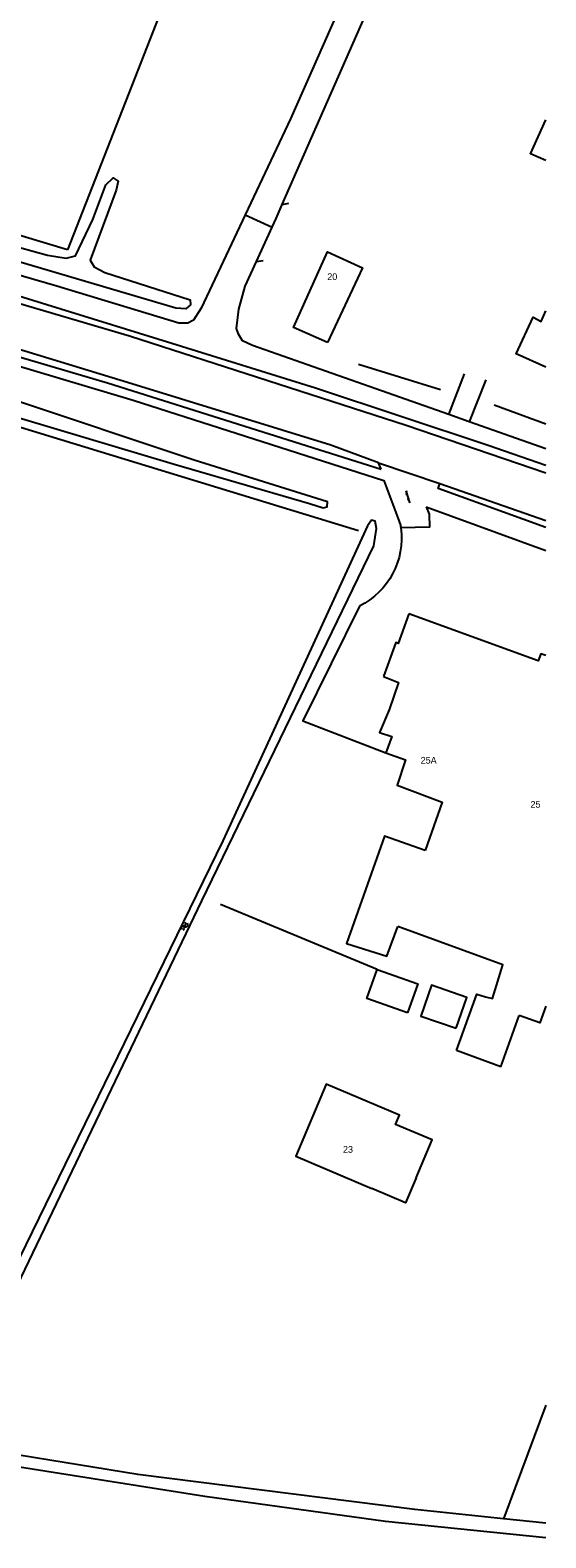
# Model space of a CAD drawing. Extents: x 141020 to 141442, y 457132 to 457664.
# Tile 8 of 18: x 141366 to 141442, y 457137 to 457361. Entities that reach past the tile are written whole.
import ezdxf

# ---------------------------------------------------------------- set-up
doc = ezdxf.new("R2010")
doc.units = 0
for name, color, linetype in [('GEO_Dakrand', 3, 'CONTINUOUS'), ('GEO_Dakrand bijgebouw', 3, 'CONTINUOUS'), ('GEO_Hoofdgebouw', 3, 'CONTINUOUS'), ('GEO_Huisnummer', 7, 'CONTINUOUS'), ('GEO_Kant verharding', 252, 'CONTINUOUS'), ('GEO_Kant water', 132, 'CONTINUOUS'), ('GEO_Midden sloot greppel', 132, 'CONTINUOUS'), ('GEO_Symbool open verharding', 252, 'CONTINUOUS'), ('GEO_Symbool water', 132, 'CONTINUOUS'), ('GEO_Terreinafscheiding', 7, 'FENCELINE2')]:
    doc.layers.add(name, color=color, linetype=linetype)
doc.styles.add('Style-LOW_RES_FILLED', font='LOW_RES_FILLED.shx')
doc.linetypes.add('FENCELINE2', pattern='A,6.35,-2.54,[132,ltypeshp.shx,S=2.54,R=0,X=-2.54,Y=0],-2.54,25.4', length=36.83)

msp = doc.modelspace()

# ---------------------------------------------------------------- linework, layer by layer
at = {"layer": 'GEO_Dakrand', "flags": 128}
for points in [[(141418.31, 457264.99), (141420.54, 457264.1), (141419.16, 457260.04), (141417.73, 457256.66), (141419.57, 457256.11), (141418.68, 457253.68)], [(141418.68, 457253.68), (141421.6, 457252.62), (141420.32, 457248.87), (141427.05, 457246.33), (141424.5, 457239.16)], [(141424.5, 457239.16), (141418.44, 457241.31), (141412.81, 457225.35), (141418.81, 457223.46), (141420.43, 457227.89)], [(141433.45, 457217.47), (141434.51, 457217.19), (141436.06, 457222.21), (141420.43, 457227.89)], [(141421.86, 457215.05), (141415.83, 457217.2), (141417.36, 457221.51)], [(141417.36, 457221.51), (141423.4, 457219.36), (141421.86, 457215.05)], [(141429.12, 457212.78), (141430.69, 457217.36), (141425.43, 457219.16), (141423.86, 457214.58), (141429.12, 457212.78)], [(141429.17, 457209.46), (141432.18, 457217.82), (141433.45, 457217.47)], [(141442.43, 457216.04), (141441.55, 457213.58), (141438.48, 457214.68)], [(141435.73, 457207.07), (141429.17, 457209.46)], [(141423.14, 457190.57), (141425.53, 457196.22), (141420.1, 457198.52), (141420.67, 457199.88), (141409.81, 457204.47), (141405.28, 457193.78), (141416.56, 457189.01)], [(141423.14, 457190.57), (141421.58, 457186.88), (141416.56, 457189.01)]]:
    msp.add_lwpolyline(points, dxfattribs=at)
at = {"layer": 'GEO_Dakrand bijgebouw', "flags": 128}
msp.add_lwpolyline([(141442.43, 457341.57), (141440.16, 457342.6), (141442.43, 457347.62)], dxfattribs=at)
at = {"layer": 'GEO_Hoofdgebouw', "flags": 128}
for points in [[(141409.98, 457314.57), (141404.95, 457316.8), (141409.98, 457328.02), (141415.19, 457325.68), (141409.98, 457314.57)], [(141442.43, 457310.89), (141438.03, 457312.89), (141440.52, 457318.35), (141441.75, 457317.71), (141442.43, 457319.27)], [(141422.07, 457274.28), (141420.49, 457269.9), (141420.12, 457270.03), (141418.31, 457264.99)], [(141442.43, 457268.11), (141441.69, 457268.38), (141441.31, 457267.34), (141422.07, 457274.28)], [(141435.73, 457207.07), (141438.48, 457214.68)]]:
    msp.add_lwpolyline(points, dxfattribs=at)
at = {"layer": 'GEO_Kant verharding', "flags": 128}
for points in [[(141442.43, 457433.55), (141404.48, 457347.77), (141397.76, 457333.51)], [(141403.26, 457335.05), (141434.33, 457405.7), (141442.43, 457424.14)], [(141401.77, 457331.71), (141402.36, 457332.99), (141403.26, 457335.05)], [(141403.26, 457335.05), (141404.25, 457335.23)], [(141325.92, 457332.12), (141361.42, 457322.33), (141386.89, 457314.49), (141408.21, 457307.85), (141433.86, 457299.34), (141442.43, 457296.34)], [(141397.76, 457333.51), (141391.23, 457319.67), (141390.11, 457317.87), (141389.23, 457317.45), (141387.93, 457317.45), (141369.78, 457322.95), (141333.9, 457333.31)], [(141397.76, 457333.51), (141401.77, 457331.71)], [(141399.44, 457326.61), (141401.77, 457331.71)], [(141442.43, 457295.2), (141421.69, 457302.27), (141380.59, 457315.51), (141348.43, 457324.95), (141331.51, 457329.53)], [(141428.03, 457303.87), (141398.84, 457314.14), (141397.39, 457314.84), (141396.75, 457315.79), (141396.5, 457316.66), (141396.84, 457319.53), (141397.76, 457322.94), (141399.44, 457326.61)], [(141399.44, 457326.61), (141400.43, 457326.74)], [(141417.59, 457296.73), (141410.47, 457299.31), (141380.92, 457308.42), (141350.86, 457317.59), (141322.81, 457325.12)], [(141325.12, 457323.42), (141345.54, 457317.92), (141377.3, 457308.58), (141417.95, 457295.78)], [(141324.57, 457321.98), (141352.06, 457314.66), (141381.14, 457306.02), (141418.35, 457294.08), (141420.44, 457288.56), (141420.86, 457287.47), (141420.86, 457287.26)], [(141428.03, 457303.87), (141430.34, 457309.91)], [(141433.53, 457309.02), (141431.03, 457302.82)], [(141431.03, 457302.82), (141428.03, 457303.87)], [(141442.43, 457298.81), (141431.03, 457302.82)], [(141417.59, 457296.73), (141426.67, 457293.66)], [(141417.95, 457295.78), (141417.59, 457296.73)], [(141442.43, 457287.09), (141426.41, 457292.9), (141426.67, 457293.66)], [(141426.67, 457293.66), (141442.43, 457288.13)], [(141424.67, 457290.17), (141425.09, 457289.08), (141425.15, 457287.18), (141420.87, 457287.04)], [(141424.67, 457290.17), (141442.43, 457283.72)], [(141420.86, 457287.26), (141420.87, 457287.04)], [(141414.73, 457275.46), (141406.35, 457258.41), (141418.68, 457253.68)], [(141442.43, 457137.14), (141418.59, 457139.59), (141391.79, 457143.28), (141358.25, 457148.58), (141350.76, 457149.78)]]:
    msp.add_lwpolyline(points, dxfattribs=at)
at = {"layer": 'GEO_Kant verharding', "extrusion": (0, 0, -1)}
for centre, radius, start, end in [((-141415.15, 457286.34), 5.79, 170.8858, 173.0054), ((-141409.72, 457285.55), 11.27, 172.3958, 243.6239)]:
    msp.add_arc(centre, radius, start, end, dxfattribs=at)
at = {"layer": 'GEO_Kant water', "flags": 128}
for points in [[(141334.18, 457337.66), (141356.17, 457330.92), (141368.41, 457327.54), (141371.2, 457327.09), (141372.58, 457327.46), (141375.16, 457332.82), (141377.06, 457337.98), (141378.15, 457339.02), (141378.89, 457338.53), (141378.62, 457337.17), (141374.74, 457326.79), (141375.34, 457325.78), (141376.94, 457324.97), (141389.61, 457320.93), (141389.63, 457320.18), (141388.95, 457319.59), (141387.47, 457319.67), (141360.91, 457327.51), (141333.3, 457336.02)], [(141320.45, 457316.45), (141387.05, 457296.54), (141407.3, 457290.66), (141409.35, 457290.02), (141409.92, 457290.16), (141409.98, 457290.91), (141390.19, 457297.09), (141362.62, 457306.32), (141331.63, 457315.48), (141318.08, 457319.51)], [(141252.88, 457173.02), (141319.32, 457159.35), (141341.88, 457154.3), (141347.24, 457153.34), (141351.94, 457153.12), (141354.22, 457154.55), (141356.27, 457158.77), (141391.34, 457231.7), (141416.9, 457284.37), (141417.27, 457286.98), (141417.05, 457288.06), (141416.55, 457288.2), (141415.96, 457287.37), (141394.47, 457240.61), (141354.39, 457158.64), (141352.77, 457156.22), (141351.12, 457155.14), (141349.12, 457155.06), (141330.58, 457158.77), (141272.48, 457171.13), (141254.41, 457174.59)]]:
    msp.add_lwpolyline(points, dxfattribs=at)
at = {"layer": 'GEO_Midden sloot greppel', "flags": 128}
for points in [[(141426.78, 457307.54), (141414.59, 457311.31)], [(141442.43, 457302.43), (141434.76, 457305.27)]]:
    msp.add_lwpolyline(points, dxfattribs=at)
at = {"layer": 'GEO_Symbool open verharding'}
for p, q in [((141421.78, 457292.06), (141421.59, 457292)), ((141421.64, 457292.54), (141422.15, 457290.81)), ((141421.67, 457292.44), (141421.86, 457292.5)), ((141421.89, 457291.67), (141422.09, 457291.73)), ((141422.01, 457291.29), (141421.81, 457291.23)), ((141422.14, 457290.89), (141422.33, 457290.94))]:
    msp.add_line(p, q, dxfattribs=at)
at = {"layer": 'GEO_Symbool water', "extrusion": (0, 0, -1)}
for centre, major_axis, start_param, end_param in [((141388.63, 457227.64), (0.24, 0.24), 3.294141, 5.455819), ((141388.96, 457227.49), (-0.24, 0.24), 4.864937, 7.026615)]:
    msp.add_ellipse(centre, major_axis=major_axis, ratio=1, start_param=start_param, end_param=end_param, dxfattribs=at)
at = {"layer": 'GEO_Symbool water'}
for centre, major_axis, start_param, end_param in [((141388.6, 457228.32), (-0.24, 0.24), 2.398163, 4.559841), ((141388.93, 457228.17), (0.24, 0.24), 3.968959, 6.130637)]:
    msp.add_ellipse(centre, major_axis=major_axis, ratio=1, start_param=start_param, end_param=end_param, dxfattribs=at)
at = {"layer": 'GEO_Terreinafscheiding', "ltscale": 0.05, "flags": 128}
for points in [[(141439.94, 457500), (141394.51, 457387.38), (141371.38, 457328.34)], [(141371.38, 457328.34), (141330.42, 457340.66)], [(141320.13, 457315.49), (141414.59, 457286.66)], [(141417.36, 457221.51), (141394.09, 457231.13)], [(141442.43, 457156.85), (141436.15, 457139.96)], [(141436.15, 457139.96), (141422.98, 457141.34), (141381.83, 457146.54), (141353.21, 457151.21)], [(141442.43, 457139.31), (141436.15, 457139.96)]]:
    msp.add_lwpolyline(points, dxfattribs=at)

# ---------------------------------------------------------------- texts
at = {"layer": 'GEO_Huisnummer', "style": 'Style-LOW_RES_FILLED'}
for s, p in [('20', (141409.96, 457323.84)), ('25A', (141423.83, 457252.06)), ('25', (141440.15, 457245.52)), ('23', (141412.29, 457194.3))]:
    msp.add_text(s, height=1, dxfattribs=at).set_placement(p)

doc.saveas('drawing.dxf')
